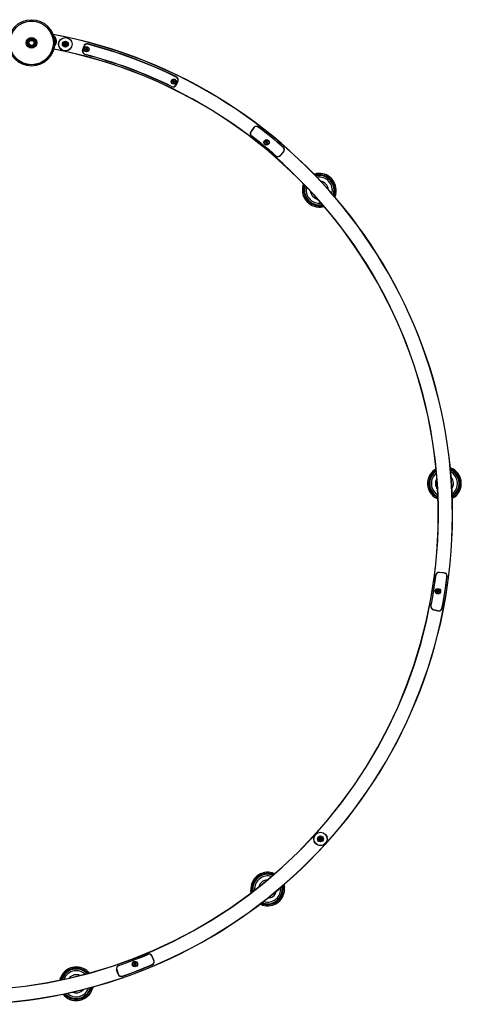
# Model space of a CAD drawing. Header units: millimetres. Extents: x 16 to 183, y 50 to 259.
# Tile 5 of 6: x 71 to 98, y 201 to 259. Entities that reach past the tile are written whole.
import ezdxf

# ---------------------------------------------------------------- set-up
doc = ezdxf.new("R2010")
doc.units = ezdxf.units.MM

msp = doc.modelspace()

# ---------------------------------------------------------------- linework, layer by layer
at = {"color": 7, "linetype": 'Continuous', "lineweight": 25}
for p, q in [((73.41954, 258.08032), (73.41332, 258.08457)), ((72.07973, 257.63814), (71.97538, 257.65273)), ((72.11113, 257.62357), (71.98275, 257.64162)), ((72.15811, 257.55101), (72.15811, 257.49826)), ((72.15811, 257.49826), (72.15811, 257.45101)), ((72.29128, 257.59722), (72.16307, 257.61609)), ((72.32743, 257.8952), (72.31125, 257.89775)), ((73.43478, 257.56007), (73.43931, 257.56332)), ((73.45485, 257.84452), (73.44963, 257.84999)), ((75.19119, 257.31527), (75.25326, 257.55744)), ((75.26779, 257.55372), (75.20572, 257.31155)), ((75.39691, 257.40244), (75.35142, 257.40244)), ((75.35142, 257.40244), (75.35142, 257.36544)), ((75.35142, 257.36544), (75.39691, 257.36544)), ((75.40152, 257.40244), (75.40152, 257.39632)), ((75.40152, 257.37156), (75.40152, 257.36544)), ((75.44492, 257.45894), (75.40792, 257.45894)), ((75.40792, 257.45894), (75.40792, 257.41345)), ((75.41404, 257.40883), (75.40792, 257.40883)), ((75.40792, 257.35905), (75.41404, 257.35905)), ((75.40792, 257.35443), (75.40792, 257.30894)), ((75.40792, 257.30894), (75.44492, 257.30894)), ((75.44492, 257.40883), (75.43879, 257.40883)), ((75.43879, 257.35905), (75.44492, 257.35905)), ((75.44492, 257.41345), (75.44492, 257.45894)), ((75.44492, 257.30894), (75.44492, 257.35443)), ((75.45131, 257.39632), (75.45131, 257.40244)), ((75.45131, 257.36544), (75.45131, 257.37156)), ((75.50142, 257.40244), (75.45592, 257.40244)), ((75.45592, 257.36544), (75.50142, 257.36544)), ((75.50142, 257.36544), (75.50142, 257.40244)), ((80.56634, 255.48662), (80.52084, 255.48662)), ((80.52084, 255.48662), (80.52084, 255.44962)), ((80.52084, 255.44962), (80.56634, 255.44962)), ((80.57095, 255.48662), (80.57095, 255.48049)), ((80.57095, 255.45574), (80.57095, 255.44962)), ((80.61434, 255.54312), (80.57734, 255.54312)), ((80.57734, 255.54312), (80.57734, 255.49762)), ((80.58347, 255.49301), (80.57734, 255.49301)), ((80.57734, 255.44322), (80.58347, 255.44322)), ((80.57734, 255.43861), (80.57734, 255.39312)), ((80.57734, 255.39312), (80.61434, 255.39312)), ((80.61434, 255.49301), (80.60822, 255.49301)), ((80.60822, 255.44322), (80.61434, 255.44322)), ((80.61434, 255.49762), (80.61434, 255.54312)), ((80.61434, 255.39312), (80.61434, 255.43861)), ((80.62074, 255.48049), (80.62074, 255.48662)), ((80.62074, 255.44962), (80.62074, 255.45574)), ((80.67084, 255.48662), (80.62535, 255.48662)), ((80.62535, 255.44962), (80.67084, 255.44962)), ((80.67084, 255.44962), (80.67084, 255.48662)), ((80.71606, 255.26938), (80.8268, 255.49351)), ((80.84025, 255.48687), (80.72951, 255.26274)), ((85.32392, 252.72094), (85.16373, 252.4935)), ((85.34261, 252.72599), (85.17966, 252.5078)), ((86.03992, 251.91877), (86.02142, 251.88673)), ((86.02142, 251.88673), (86.06082, 251.86398)), ((86.07932, 251.89602), (86.03992, 251.91877)), ((86.06485, 251.84894), (86.0421, 251.80955)), ((86.0421, 251.80955), (86.07415, 251.79105)), ((86.06788, 251.86698), (86.06482, 251.86167)), ((86.06716, 251.85294), (86.07246, 251.84988)), ((86.07415, 251.79105), (86.09689, 251.83044)), ((86.08332, 251.89372), (86.08026, 251.88841)), ((86.09735, 251.89299), (86.09205, 251.89606)), ((86.0939, 251.8375), (86.0992, 251.83444)), ((86.1171, 251.93945), (86.09436, 251.90005)), ((86.10793, 251.83678), (86.11099, 251.84208)), ((86.11193, 251.83447), (86.15133, 251.81173)), ((86.14915, 251.92095), (86.1171, 251.93945)), ((86.12409, 251.87756), (86.11879, 251.88062)), ((86.12337, 251.86352), (86.12643, 251.86882)), ((86.1264, 251.88155), (86.14915, 251.92095)), ((86.16983, 251.84377), (86.13043, 251.86652)), ((86.15133, 251.81173), (86.16983, 251.84377)), ((86.66438, 251.05464), (86.65492, 251.06287)), ((86.91068, 251.09141), (87.09806, 251.29703)), ((87.10575, 251.29269), (86.92555, 251.08852)), ((89.22501, 248.25399), (89.33972, 248.26253)), ((96.61311, 226.34626), (96.33604, 226.37127)), ((96.6324, 226.3287), (96.36197, 226.36072)), ((96.2284, 225.2686), (96.18291, 225.2686)), ((96.18291, 225.2686), (96.18291, 225.2316)), ((96.18291, 225.2316), (96.2284, 225.2316)), ((96.23301, 225.2686), (96.23301, 225.26248)), ((96.23301, 225.23772), (96.23301, 225.2316)), ((96.27641, 225.3251), (96.23941, 225.3251)), ((96.23941, 225.3251), (96.23941, 225.27961)), ((96.24553, 225.27499), (96.23941, 225.27499)), ((96.23941, 225.22521), (96.24553, 225.22521)), ((96.23941, 225.22059), (96.23941, 225.1751)), ((96.23941, 225.1751), (96.27641, 225.1751)), ((96.27641, 225.27499), (96.27028, 225.27499)), ((96.27028, 225.22521), (96.27641, 225.22521)), ((96.27641, 225.27961), (96.27641, 225.3251)), ((96.27641, 225.1751), (96.27641, 225.22059)), ((96.2828, 225.26248), (96.2828, 225.2686)), ((96.2828, 225.2316), (96.2828, 225.23772)), ((96.33291, 225.2686), (96.28741, 225.2686)), ((96.28741, 225.2316), (96.33291, 225.2316)), ((96.33291, 225.2316), (96.33291, 225.2686)), ((95.99527, 224.15732), (96.26704, 224.09786)), ((96.2727, 224.08512), (96.00578, 224.13909)), ((78.26817, 203.21593), (78.23613, 203.19743)), ((78.23613, 203.19743), (78.25888, 203.15804)), ((78.29092, 203.17654), (78.26817, 203.21593)), ((78.34535, 203.19525), (78.30596, 203.17251)), ((78.36385, 203.16321), (78.34535, 203.19525)), ((79.41656, 203.3822), (79.29968, 203.63466)), ((79.41657, 203.35281), (79.30908, 203.60302)), ((77.29372, 202.54253), (77.207, 202.80067)), ((77.21196, 202.82279), (77.29635, 202.5577)), ((78.25485, 203.143), (78.21545, 203.12025)), ((78.21545, 203.12025), (78.23395, 203.08821)), ((78.23395, 203.08821), (78.27335, 203.11096)), ((78.25884, 203.14531), (78.26191, 203.14)), ((78.26649, 203.1571), (78.26118, 203.15404)), ((78.27428, 203.11857), (78.27734, 203.11326)), ((78.28608, 203.11092), (78.29138, 203.11399)), ((78.29323, 203.17254), (78.28792, 203.16948)), ((78.28838, 203.10693), (78.31113, 203.06753)), ((78.30502, 203.1649), (78.30196, 203.1702)), ((78.31113, 203.06753), (78.34317, 203.08603)), ((78.31282, 203.12636), (78.31812, 203.12942)), ((78.32046, 203.13816), (78.3174, 203.14346)), ((78.34317, 203.08603), (78.32043, 203.12543)), ((78.32446, 203.14046), (78.36385, 203.16321))]:
    msp.add_line(p, q, dxfattribs=at)
at = {"color": 7, "linetype": 'Continuous', "lineweight": 25, "flags": 128}
for points in [[(73.53058, 257.84935), (73.53109, 257.86557), (73.52352, 257.92814)], [(75.91781, 257.58705), (75.87902, 257.59388), (75.84032, 257.59306)], [(75.67533, 256.99543), (75.70788, 256.9748), (75.74426, 256.96066)], [(80.51343, 255.85148), (80.48503, 255.87719), (80.45144, 255.8974)], [(80.17365, 255.30977), (80.21047, 255.29678), (80.24783, 255.29126)], [(86.54917, 251.15437), (86.46454, 251.22694), (86.34937, 251.32478)], [(89.01161, 249.87773), (89.10048, 249.89524), (89.22501, 249.90415)]]:
    msp.add_lwpolyline(points, dxfattribs=at)
at = {"color": 7, "linetype": 'Continuous', "lineweight": 25}
for centre, radius in [((72.15811, 257.76601), 1.375), ((72.15811, 257.76601), 1.3), ((72.15811, 257.76601), 1.295), ((72.15811, 257.76601), 0.315), ((74.1666, 257.68561), 0.4), ((74.1666, 257.68561), 0.395), ((72.15811, 257.76601), 0.26775), ((72.15811, 257.76601), 0.215), ((72.15807, 257.76602), 0.14999), ((74.1666, 257.68561), 0.175), ((74.1666, 257.68561), 0.125), ((74.1666, 257.68561), 0.1), ((74.1666, 257.68561), 0.095), ((74.1666, 257.68561), 0.055), ((74.1666, 257.68561), 0.05), ((74.1666, 257.68561), 0.0375), ((75.42642, 257.38394), 0.15), ((75.42642, 257.38394), 0.1375), ((80.59584, 255.46812), 0.15), ((80.59584, 255.46812), 0.1375), ((86.09563, 251.86525), 0.1625), ((86.09563, 251.86525), 0.1375), ((96.25791, 225.2501), 0.1625), ((96.25791, 225.2501), 0.1375), ((89.29474, 210.56239), 0.4), ((89.29474, 210.56239), 0.395), ((89.29474, 210.56239), 0.175), ((89.29474, 210.56239), 0.125), ((89.29474, 210.56239), 0.1), ((89.29474, 210.56239), 0.095), ((89.29474, 210.56239), 0.055), ((89.29474, 210.56239), 0.05), ((89.29474, 210.56239), 0.0375), ((78.28965, 203.14173), 0.1625), ((78.28965, 203.14173), 0.1375)]:
    msp.add_circle(centre, radius, dxfattribs=at)
for centre, radius, start, end in [((68.12737, 229.75688), 29, 180, 79.4464277), ((68.12737, 229.75688), 28.99, 180, 79.4342459), ((73.26859, 257.86557), 0.375, 312.4412583, 57.8052594), ((73.26859, 257.86557), 0.35, 317.4040712, 52.8424465), ((75.447, 257.50778), 0.2, 75.2240856, 165.6233627), ((75.447, 257.50778), 0.185, 75.2240856, 165.6233627), ((68.12737, 229.75688), 28.88499, 64.10585, 75.2240856), ((68.12738, 229.75688), 28.89999, 64.0927132, 75.2241136), ((68.12737, 229.75688), 28.16, 180, 79.0338153), ((68.12737, 229.75688), 28.15, 180, 79.0354405), ((75.38492, 257.26561), 0.2, 165.6233627, 255.2205771), ((75.38492, 257.26561), 0.185, 165.6233627, 255.2205771), ((68.12738, 229.75688), 28.25, 64.1072774, 75.2206057), ((68.12737, 229.75688), 28.265, 64.1093585, 75.2205771), ((75.42642, 257.38394), 0.03483, 122.0857062, 147.9142938), ((75.42642, 257.38394), 0.03483, 212.0857062, 237.9142938), ((75.42642, 257.38394), 0.0278, 153.5618766, 206.4381234), ((75.42642, 257.38394), 0.0278, 138.2817896, 153.5618766), ((75.42642, 257.38394), 0.0278, 206.4381234, 221.7182104), ((75.42642, 257.38394), 0.0278, 131.7182104, 138.2817896), ((75.42642, 257.38394), 0.0278, 221.7182104, 228.2817896), ((75.42642, 257.38394), 0.0278, 116.4381234, 131.7182104), ((75.42642, 257.38394), 0.0278, 228.2817896, 243.5618766), ((75.42642, 257.38394), 0.0278, 63.5618766, 116.4381234), ((75.42642, 257.38394), 0.0278, 243.5618766, 296.4381234), ((75.42642, 257.38394), 0.0278, 48.2817896, 63.5618766), ((75.42642, 257.38394), 0.0278, 296.4381234, 311.7182104), ((75.42642, 257.38394), 0.03483, 32.0857062, 57.9142938), ((75.42642, 257.38394), 0.0278, 41.7182104, 48.2817896), ((75.42642, 257.38394), 0.03483, 302.0857062, 327.9142938), ((75.42642, 257.38394), 0.0278, 311.7182104, 318.2817896), ((75.42642, 257.38394), 0.0278, 26.4381234, 41.7182104), ((75.42642, 257.38394), 0.0278, 318.2817896, 333.5618766), ((75.42642, 257.38394), 0.0278, 333.5618766, 26.4381234), ((80.66094, 255.57546), 0.185, 333.7065729, 64.10585), ((80.66094, 255.57554), 0.20004, 333.6850121, 62.1929052), ((80.5502, 255.35133), 0.2, 244.4072874, 333.7065729), ((80.5502, 255.35133), 0.185, 244.1093585, 333.7065729), ((80.59584, 255.46812), 0.03483, 122.0857062, 147.9142938), ((80.59584, 255.46812), 0.03483, 212.0857062, 237.9142938), ((80.59584, 255.46812), 0.0278, 153.5618766, 206.4381234), ((80.59584, 255.46812), 0.0278, 138.2817896, 153.5618766), ((80.59584, 255.46812), 0.0278, 206.4381234, 221.7182104), ((80.59584, 255.46812), 0.0278, 131.7182104, 138.2817896), ((80.59584, 255.46812), 0.0278, 221.7182104, 228.2817896), ((80.59584, 255.46812), 0.0278, 116.4381234, 131.7182104), ((80.59584, 255.46812), 0.0278, 228.2817896, 243.5618766), ((80.59584, 255.46812), 0.0278, 63.5618766, 116.4381234), ((80.59584, 255.46812), 0.0278, 243.5618766, 296.4381234), ((80.59584, 255.46812), 0.0278, 48.2817896, 63.5618766), ((80.59584, 255.46812), 0.0278, 296.4381234, 311.7182104), ((80.59584, 255.46812), 0.03483, 32.0857062, 57.9142938), ((80.59584, 255.46812), 0.0278, 41.7182104, 48.2817896), ((80.59584, 255.46812), 0.03483, 302.0857062, 327.9142938), ((80.59584, 255.46812), 0.0278, 311.7182104, 318.2817896), ((80.59584, 255.46812), 0.0278, 26.4381234, 41.7182104), ((80.59584, 255.46812), 0.0278, 318.2817896, 333.5618766), ((80.59584, 255.46812), 0.0278, 333.5618766, 26.4381234), ((85.48334, 252.60866), 0.195, 54.0646609, 144.8425026), ((85.50285, 252.60632), 0.2, 52.7566749, 143.2479242), ((85.32315, 252.38121), 0.195, 144.8425026, 234.0532245), ((85.33991, 252.38813), 0.2, 143.2479242, 232.7519709), ((74.21605, 237.0637), 18.72572, 48.4464326, 54.0532245), ((68.12678, 229.7501), 28.23892, 49.0234537, 52.7519709), ((74.21605, 237.0637), 19.39389, 48.4349962, 54.0646609), ((68.12678, 229.7501), 28.91123, 49.0191381, 52.7566749), ((86.09563, 251.86525), 0.03483, 182.0857062, 207.9142938), ((86.09563, 251.86525), 0.0278, 176.4381234, 191.7182104), ((86.09563, 251.86525), 0.0278, 123.5618766, 176.4381234), ((86.09563, 251.86525), 0.0278, 191.7182104, 198.2817896), ((86.09563, 251.86525), 0.0278, 198.2817896, 213.5618766), ((86.09563, 251.86525), 0.0278, 213.5618766, 266.4381234), ((86.09563, 251.86525), 0.03483, 92.0857062, 117.9142938), ((86.09563, 251.86525), 0.0278, 108.2817896, 123.5618766), ((86.09563, 251.86525), 0.0278, 101.7182104, 108.2817896), ((86.09563, 251.86525), 0.0278, 86.4381234, 101.7182104), ((86.09563, 251.86525), 0.0278, 266.4381234, 281.7182104), ((86.09563, 251.86525), 0.03483, 272.0857062, 297.9142938), ((86.09563, 251.86525), 0.0278, 33.5618766, 86.4381234), ((86.09563, 251.86525), 0.0278, 281.7182104, 288.2817896), ((86.09563, 251.86525), 0.0278, 288.2817896, 303.5618766), ((86.09563, 251.86525), 0.0278, 303.5618766, 356.4381234), ((86.09563, 251.86525), 0.0278, 18.2817896, 33.5618766), ((86.09563, 251.86525), 0.0278, 11.7182104, 18.2817896), ((86.09563, 251.86525), 0.0278, 356.4381234, 11.7182104), ((86.09563, 251.86525), 0.03483, 2.0857062, 27.9142938), ((86.76655, 251.22276), 0.195, 228.4464326, 317.6571545), ((86.7756, 251.22086), 0.2, 229.0234537, 318.5684493), ((86.95393, 251.42838), 0.195, 317.6571545, 48.4349962), ((86.9558, 251.42503), 0.2, 318.5684493, 49.0191381), ((106.44902, 265.46479), 23.30749, 221.5517141, 221.7653183), ((89.22501, 249.02915), 1, 348.0361743, 99.2803673), ((106.44902, 265.46479), 23.25749, 221.6246064, 221.8472889), ((89.22501, 249.02915), 0.925, 351.0422077, 96.2743338), ((89.22501, 249.02915), 0.875, 340.7064763, 90), ((106.44902, 265.46479), 24.30749, 221.5955054, 221.8046684), ((89.22501, 249.02915), 0.77516, 345.0125316, 99.8096195), ((89.22501, 249.02915), 0.5375, 4.3334184, 80.4887327), ((89.22501, 249.02915), 1, 166.0260062, 281.2905354), ((106.44902, 265.46479), 24.35749, 221.6710624, 221.8886572), ((89.22501, 249.02915), 0.925, 169.2521489, 278.0643926), ((89.22501, 249.02915), 0.875, 162.2399423, 282.5822089), ((89.22501, 249.02915), 0.77516, 166.3121534, 270), ((89.22501, 249.02915), 0.5375, 184.9927065, 259.8294446), ((106.44902, 265.46479), 23.30749, 225.5512232, 225.7648275), ((106.44902, 265.46479), 23.25749, 225.4692527, 225.6919352), ((106.44902, 265.46479), 24.35749, 225.4278844, 225.6454792), ((106.44902, 265.46479), 24.30749, 225.5118732, 225.7210362), ((96.64702, 231.64057), 1, 126.0260062, 241.2905354), ((120.406, 233.15962), 24.35749, 181.6710624, 181.8886572), ((120.406, 233.15962), 24.30749, 181.5955054, 181.8046684), ((96.64702, 231.64057), 0.875, 301.5631776, 65.9944938), ((120.406, 233.15962), 23.30749, 181.5517141, 181.7653183), ((120.406, 233.15962), 23.25749, 181.6246064, 181.8472889), ((96.64702, 231.64057), 1, 308.0361743, 59.2803673), ((96.64702, 231.64057), 0.925, 311.0422077, 56.2743338), ((96.64702, 231.64057), 0.925, 129.2521489, 238.0643926), ((96.64702, 231.64057), 0.875, 124.1137023, 243.4439691), ((96.64702, 231.64057), 0.77516, 128.2775508, 239.2801207), ((96.64702, 231.64057), 0.5375, 147.5500759, 220.0075956), ((96.64702, 231.64057), 0.77516, 305.777847, 61.7798244), ((96.64702, 231.64057), 0.5375, 324.5255131, 43.0321583), ((120.406, 233.15962), 24.35749, 185.4278844, 185.6454792), ((120.406, 233.15962), 24.30749, 185.5118732, 185.7210362), ((120.406, 233.15962), 23.30749, 185.5512232, 185.7648275), ((120.406, 233.15962), 23.25749, 185.4692527, 185.6919352), ((77.4996, 228.13734), 18.72572, 348.4464326, 354.0532245), ((68.12678, 229.7501), 28.23892, 349.0234537, 352.7519709), ((96.31851, 226.17706), 0.195, 84.8425026, 174.0532245), ((96.33845, 226.16211), 0.2, 83.2479242, 172.7519709), ((77.4996, 228.13734), 19.39389, 348.4349962, 354.0646609), ((68.12678, 229.7501), 28.91123, 349.0191381, 352.7566749), ((96.59558, 226.15205), 0.195, 354.0646609, 84.8425026), ((96.60889, 226.13009), 0.2, 352.7566749, 83.2479242), ((96.25791, 225.2501), 0.03483, 122.0857062, 147.9142938), ((96.25791, 225.2501), 0.03483, 212.0857062, 237.9142938), ((96.25791, 225.2501), 0.0278, 153.5618766, 206.4381234), ((96.25791, 225.2501), 0.0278, 138.2817896, 153.5618766), ((96.25791, 225.2501), 0.0278, 206.4381234, 221.7182104), ((96.25791, 225.2501), 0.0278, 131.7182104, 138.2817896), ((96.25791, 225.2501), 0.0278, 221.7182104, 228.2817896), ((96.25791, 225.2501), 0.0278, 116.4381234, 131.7182104), ((96.25791, 225.2501), 0.0278, 228.2817896, 243.5618766), ((96.25791, 225.2501), 0.0278, 63.5618766, 116.4381234), ((96.25791, 225.2501), 0.0278, 243.5618766, 296.4381234), ((96.25791, 225.2501), 0.0278, 48.2817896, 63.5618766), ((96.25791, 225.2501), 0.0278, 296.4381234, 311.7182104), ((96.25791, 225.2501), 0.03483, 32.0857062, 57.9142938), ((96.25791, 225.2501), 0.0278, 41.7182104, 48.2817896), ((96.25791, 225.2501), 0.03483, 302.0857062, 327.9142938), ((96.25791, 225.2501), 0.0278, 311.7182104, 318.2817896), ((96.25791, 225.2501), 0.0278, 26.4381234, 41.7182104), ((96.25791, 225.2501), 0.0278, 318.2817896, 333.5618766), ((96.25791, 225.2501), 0.0278, 333.5618766, 26.4381234), ((96.03695, 224.34782), 0.195, 168.4464326, 257.6571545), ((96.04542, 224.33512), 0.2, 169.0234537, 258.5684493), ((96.30872, 224.28835), 0.195, 257.6571545, 348.4349962), ((96.31233, 224.28115), 0.2, 258.5684493, 349.0191381), ((86.16161, 207.59167), 1, 73.3861743, 184.6303673), ((86.16161, 207.59167), 0.925, 76.3922077, 181.6243338), ((86.16161, 207.59167), 0.875, 68.9615511, 189.3040025), ((71.1764, 226.0914), 23.25749, 310.8192527, 311.0419352), ((71.1764, 226.0914), 23.30749, 310.9012232, 311.1148275), ((86.16161, 207.59167), 0.77516, 125.35, 185.231808), ((86.16161, 207.59167), 0.5375, 91.7141929, 166.5513607), ((86.16161, 207.59167), 0.77516, 73.0337456, 125.35), ((71.1764, 226.0914), 23.25749, 306.9746064, 307.1972889), ((71.1764, 226.0914), 23.30749, 306.9017141, 307.1153183), ((86.16161, 207.59167), 1, 251.3760062, 6.6405354), ((86.16161, 207.59167), 0.925, 254.6021489, 3.4143926), ((86.16161, 207.59167), 0.77516, 251.7343435, 6.53121), ((86.16161, 207.59167), 0.5375, 305.35, 347.2102158), ((86.16161, 207.59167), 0.875, 305.35, 10.8372823), ((71.1764, 226.0914), 24.30749, 310.8618732, 311.0710362), ((71.1764, 226.0914), 24.35749, 310.7778844, 310.9954792), ((71.1764, 226.0914), 24.30749, 306.9455054, 307.1546684), ((86.16161, 207.59167), 0.875, 247.4282713, 305.35), ((71.1764, 226.0914), 24.35749, 307.0210624, 307.2386572), ((86.16161, 207.59167), 0.5375, 271.0553377, 305.35), ((68.12678, 229.7501), 28.23892, 289.0234537, 292.7519709), ((71.41092, 220.83052), 18.72572, 288.4464326, 294.0532245), ((79.12273, 203.55273), 0.195, 24.8425026, 114.0532245), ((79.12532, 203.52408), 0.2, 23.2479242, 112.7519709), ((79.23281, 203.27386), 0.2, 292.7566749, 23.2479242), ((79.2396, 203.30028), 0.195, 294.0646609, 24.8425026), ((74.81397, 201.97523), 1, 47.7861743, 159.0303673), ((74.81397, 201.97523), 0.925, 50.7922077, 156.0243338), ((74.81397, 201.97523), 0.875, 43.3615511, 163.7040025), ((74.81397, 201.97523), 0.77516, 99.75, 159.631808), ((74.81397, 201.97523), 0.77516, 47.4337456, 99.75), ((69.29329, 225.13379), 23.25749, 285.2192527, 285.4419352), ((69.29329, 225.13379), 23.30749, 285.3012232, 285.5148275), ((77.39659, 202.86436), 0.2, 109.0234537, 198.5684493), ((77.39778, 202.88194), 0.195, 108.4464326, 197.6571545), ((68.12737, 229.75688), 28.915, 288.9515165, 292.8099538), ((71.41092, 220.83052), 19.39389, 288.4349962, 294.0646609), ((68.12678, 229.7501), 28.91123, 289.0191381, 292.7566749), ((78.28965, 203.14173), 0.03483, 152.0857062, 177.9142938), ((78.28965, 203.14173), 0.0278, 168.2817896, 183.5618766), ((78.28965, 203.14173), 0.0278, 183.5618766, 236.4381234), ((78.28965, 203.14173), 0.0278, 161.7182104, 168.2817896), ((78.28965, 203.14173), 0.0278, 146.4381234, 161.7182104), ((78.28965, 203.14173), 0.0278, 93.5618766, 146.4381234), ((78.28965, 203.14173), 0.03483, 242.0857062, 267.9142938), ((78.28965, 203.14173), 0.0278, 236.4381234, 251.7182104), ((78.28965, 203.14173), 0.0278, 251.7182104, 258.2817896), ((78.28965, 203.14173), 0.0278, 258.2817896, 273.5618766), ((78.28965, 203.14173), 0.0278, 78.2817896, 93.5618766), ((78.28965, 203.14173), 0.03483, 62.0857062, 87.9142938), ((78.28965, 203.14173), 0.0278, 273.5618766, 326.4381234), ((78.28965, 203.14173), 0.0278, 71.7182104, 78.2817896), ((78.28965, 203.14173), 0.0278, 56.4381234, 71.7182104), ((78.28965, 203.14173), 0.0278, 3.5618766, 56.4381234), ((78.28965, 203.14173), 0.0278, 326.4381234, 341.7182104), ((78.28965, 203.14173), 0.0278, 341.7182104, 348.2817896), ((78.28965, 203.14173), 0.0278, 348.2817896, 3.5618766), ((78.28965, 203.14173), 0.03483, 332.0857062, 357.9142938), ((69.29329, 225.13379), 23.30749, 281.3017141, 281.5153183), ((69.29329, 225.13379), 23.25749, 281.3746064, 281.5972889), ((74.81397, 201.97523), 0.5375, 66.1141929, 140.9513607), ((77.48331, 202.60622), 0.2, 198.5684493, 289.0191381), ((77.48216, 202.61685), 0.195, 197.6571545, 288.4349962), ((74.81397, 201.97523), 1, 225.7760062, 341.0405354), ((74.81397, 201.97523), 0.925, 229.0021489, 337.8143926), ((74.81397, 201.97523), 0.77516, 226.1343435, 340.93121), ((74.81397, 201.97523), 0.5375, 245.4553377, 279.75), ((74.81397, 201.97523), 0.5375, 279.75, 321.6102158), ((74.81397, 201.97523), 0.875, 279.75, 345.2372823), ((69.29329, 225.13379), 24.35749, 285.1778844, 285.3954792), ((69.29329, 225.13379), 24.30749, 285.2618732, 285.4710362), ((69.29329, 225.13379), 24.30749, 281.3455054, 281.5546684), ((69.29329, 225.13379), 24.35749, 281.4210624, 281.6386572), ((74.81397, 201.97523), 0.875, 221.8282713, 279.75)]:
    msp.add_arc(centre, radius, start, end, dxfattribs=at)
for centre, major_axis, start_param, end_param in [((75.42294, 257.38394), (0.0248, 0), 2.61320416, 3.66998115), ((75.42642, 257.38742), (0, 0.0248), 5.75479681, 6.8115738), ((75.42642, 257.38046), (0, 0.0248), 2.61320416, 3.66998115), ((75.42989, 257.38394), (0.0248, 0), 5.75479681, 6.8115738), ((80.59237, 255.46812), (0.0248, 0), 2.61320416, 3.66998115), ((80.59584, 255.47159), (0, 0.0248), 5.75479681, 6.8115738), ((80.59584, 255.46464), (0, 0.0248), 2.61320416, 3.66998115), ((80.59932, 255.46812), (0.0248, 0), 5.75479681, 6.8115738), ((86.09261, 251.86699), (0.02147, -0.0124), 2.61320416, 3.66998115), ((86.09389, 251.86224), (0.0124, 0.02147), 2.61320416, 3.66998115), ((86.09736, 251.86826), (0.0124, 0.02147), 5.75479681, 6.8115738), ((86.09864, 251.86351), (0.02147, -0.0124), 5.75479681, 6.8115738), ((96.25443, 225.2501), (0.0248, 0), 2.61320416, 3.66998115), ((96.25791, 225.25358), (0, 0.0248), 5.75479681, 6.8115738), ((96.25791, 225.24662), (0, 0.0248), 2.61320416, 3.66998115), ((96.26138, 225.2501), (0.0248, 0), 5.75479681, 6.8115738), ((78.28664, 203.13999), (0.02147, 0.0124), 2.61320416, 3.66998115), ((78.28791, 203.14474), (-0.0124, 0.02147), 5.75479681, 6.8115738), ((78.29139, 203.13872), (-0.0124, 0.02147), 2.61320416, 3.66998115), ((78.29266, 203.14347), (0.02147, 0.0124), 5.75479681, 6.8115738)]:
    msp.add_ellipse(centre, major_axis=major_axis, ratio=0.99011591, start_param=start_param, end_param=end_param, dxfattribs=at)
for points, knots in [([(71.96831, 257.67171), (71.97986, 257.67001), (72.00572, 257.66619), (72.03628, 257.66148), (72.05281, 257.65879), (72.05663, 257.65816)], [0, 0, 0, 0, 0.38274876, 0.85718525, 1, 1, 1, 1]), ([(71.98311, 257.64858), (71.98343, 257.64852), (72.0055, 257.64447), (72.04369, 257.63768), (72.08961, 257.63008), (72.10479, 257.62756)], [0, 0, 0, 0, 0.00988947, 0.67264605, 1, 1, 1, 1]), ([(72.34375, 257.86571), (72.34115, 257.86932), (72.33146, 257.88279), (72.31643, 257.89436), (72.30098, 257.90532), (72.28775, 257.91212), (72.27114, 257.91943), (72.2547, 257.92495), (72.2406, 257.92888), (72.2277, 257.93198), (72.21801, 257.93408), (72.20592, 257.93658), (72.19244, 257.9392), (72.17716, 257.94204), (72.16003, 257.9451), (72.13272, 257.94978), (72.103, 257.95467), (72.07842, 257.95845), (72.07129, 257.95954)], [0, 0, 0, 0, 0.01331757, 0.04976271, 0.09352679, 0.14195278, 0.20433835, 0.26097583, 0.31152222, 0.35569961, 0.41296697, 0.4722299, 0.53551322, 0.60290653, 0.6744967, 0.7499366, 0.92746386, 1, 1, 1, 1]), ([(72.18375, 257.91745), (72.18367, 257.91748), (72.18347, 257.91755), (72.18174, 257.91746), (72.17883, 257.9173), (72.17494, 257.91708), (72.17052, 257.91685), (72.16595, 257.91661), (72.16121, 257.91637), (72.15662, 257.91613), (72.15246, 257.91592), (72.15015, 257.9158), (72.14913, 257.91574)], [0, 0, 0, 0, 0.07994191, 0.18636267, 0.30628094, 0.43604027, 0.54188797, 0.64814891, 0.75143699, 0.84775849, 0.93243501, 1, 1, 1, 1]), ([(72.1671, 257.61628), (72.16912, 257.6164), (72.17369, 257.61666), (72.18108, 257.61711), (72.18935, 257.61764), (72.19803, 257.61825), (72.20669, 257.61892), (72.21499, 257.61966), (72.22362, 257.62056), (72.23227, 257.62164), (72.24215, 257.62318), (72.25362, 257.62554), (72.26705, 257.62915), (72.28326, 257.63513), (72.30004, 257.64356), (72.32378, 257.65922), (72.35825, 257.69674), (72.3678, 257.73225), (72.37191, 257.74755)], [0, 0, 0, 0, 0.04615766, 0.10434262, 0.17013264, 0.23981678, 0.31028844, 0.3790005, 0.44388598, 0.52384005, 0.59518071, 0.66301518, 0.72653371, 0.79559074, 0.85664387, 0.91104454, 0.9616626, 1, 1, 1, 1]), ([(72.1711, 257.61651), (72.18619, 257.61395), (72.22118, 257.608), (72.26577, 257.60126), (72.29114, 257.59742)], [0, 0, 0, 0, 0.43118512, 1, 1, 1, 1]), ([(75.39691, 257.40244), (75.39871, 257.40244), (75.4015, 257.40244), (75.40458, 257.40244), (75.40567, 257.40244)], [0, 0, 0, 0, 0.6453603, 1, 1, 1, 1]), ([(75.40567, 257.36544), (75.40409, 257.36544), (75.40104, 257.36544), (75.39826, 257.36544), (75.39691, 257.36544)], [0, 0, 0, 0, 0.51509605, 1, 1, 1, 1]), ([(75.40792, 257.40469), (75.40792, 257.40626), (75.40792, 257.40931), (75.40792, 257.4121), (75.40792, 257.41345)], [0, 0, 0, 0, 0.51509605, 1, 1, 1, 1]), ([(75.40792, 257.35443), (75.40792, 257.35623), (75.40792, 257.35902), (75.40792, 257.3621), (75.40792, 257.36319)], [0, 0, 0, 0, 0.6453603, 1, 1, 1, 1]), ([(75.44492, 257.41345), (75.44492, 257.41165), (75.44492, 257.40886), (75.44492, 257.40578), (75.44492, 257.40469)], [0, 0, 0, 0, 0.6453603, 1, 1, 1, 1]), ([(75.44492, 257.36319), (75.44492, 257.36162), (75.44492, 257.35857), (75.44492, 257.35578), (75.44492, 257.35443)], [0, 0, 0, 0, 0.51509605, 1, 1, 1, 1]), ([(75.44717, 257.40244), (75.44874, 257.40244), (75.45179, 257.40244), (75.45457, 257.40244), (75.45592, 257.40244)], [0, 0, 0, 0, 0.51509605, 1, 1, 1, 1]), ([(75.45592, 257.36544), (75.45412, 257.36544), (75.45133, 257.36544), (75.44826, 257.36544), (75.44717, 257.36544)], [0, 0, 0, 0, 0.6453603, 1, 1, 1, 1]), ([(80.56634, 255.48662), (80.56814, 255.48662), (80.57093, 255.48662), (80.574, 255.48662), (80.57509, 255.48662)], [0, 0, 0, 0, 0.6453603, 1, 1, 1, 1]), ([(80.57509, 255.44962), (80.57352, 255.44962), (80.57047, 255.44962), (80.56769, 255.44962), (80.56634, 255.44962)], [0, 0, 0, 0, 0.51509605, 1, 1, 1, 1]), ([(80.57734, 255.48887), (80.57734, 255.49044), (80.57734, 255.49349), (80.57734, 255.49627), (80.57734, 255.49762)], [0, 0, 0, 0, 0.51509605, 1, 1, 1, 1]), ([(80.57734, 255.43861), (80.57734, 255.44041), (80.57734, 255.4432), (80.57734, 255.44628), (80.57734, 255.44737)], [0, 0, 0, 0, 0.6453603, 1, 1, 1, 1]), ([(80.61434, 255.49762), (80.61434, 255.49582), (80.61434, 255.49303), (80.61434, 255.48996), (80.61434, 255.48887)], [0, 0, 0, 0, 0.6453603, 1, 1, 1, 1]), ([(80.61434, 255.44737), (80.61434, 255.44579), (80.61434, 255.44274), (80.61434, 255.43996), (80.61434, 255.43861)], [0, 0, 0, 0, 0.51509605, 1, 1, 1, 1]), ([(80.61659, 255.48662), (80.61817, 255.48662), (80.62122, 255.48662), (80.624, 255.48662), (80.62535, 255.48662)], [0, 0, 0, 0, 0.51509605, 1, 1, 1, 1]), ([(80.62535, 255.44962), (80.62355, 255.44962), (80.62076, 255.44962), (80.61768, 255.44962), (80.61659, 255.44962)], [0, 0, 0, 0, 0.6453603, 1, 1, 1, 1]), ([(86.0684, 251.8596), (86.06704, 251.86039), (86.0644, 251.86191), (86.06199, 251.86331), (86.06082, 251.86398)], [0, 0, 0, 0, 0.51509605, 1, 1, 1, 1]), ([(86.06485, 251.84894), (86.06575, 251.8505), (86.06715, 251.85292), (86.06868, 251.85558), (86.06923, 251.85653)], [0, 0, 0, 0, 0.6453603, 1, 1, 1, 1]), ([(86.07932, 251.89602), (86.08088, 251.89512), (86.0833, 251.89373), (86.08596, 251.89219), (86.0869, 251.89164)], [0, 0, 0, 0, 0.6453603, 1, 1, 1, 1]), ([(86.08998, 251.89247), (86.09077, 251.89383), (86.09229, 251.89647), (86.09368, 251.89888), (86.09436, 251.90005)], [0, 0, 0, 0, 0.51509605, 1, 1, 1, 1]), ([(86.10127, 251.83803), (86.10049, 251.83667), (86.09896, 251.83402), (86.09757, 251.83161), (86.09689, 251.83044)], [0, 0, 0, 0, 0.51509605, 1, 1, 1, 1]), ([(86.11193, 251.83447), (86.11037, 251.83537), (86.10795, 251.83677), (86.10529, 251.83831), (86.10435, 251.83885)], [0, 0, 0, 0, 0.6453603, 1, 1, 1, 1]), ([(86.1264, 251.88155), (86.1255, 251.87999), (86.1241, 251.87758), (86.12257, 251.87491), (86.12202, 251.87397)], [0, 0, 0, 0, 0.6453603, 1, 1, 1, 1]), ([(86.12285, 251.87089), (86.12421, 251.87011), (86.12685, 251.86858), (86.12926, 251.86719), (86.13043, 251.86652)], [0, 0, 0, 0, 0.51509605, 1, 1, 1, 1]), ([(88.90521, 249.97618), (88.90769, 249.97717), (88.94859, 249.9934), (88.99281, 250.00121), (89.00254, 250.00388), (89.00668, 250.00503)], [0, 0, 0, 0, 0.03579622, 0.58895818, 1, 1, 1, 1]), ([(89.06444, 249.94011), (89.05865, 249.9388), (89.0471, 249.93619), (89.0008, 249.92943), (88.9652, 249.91664), (88.96304, 249.91586)], [0, 0, 0, 0, 0.48531165, 0.96880445, 1, 1, 1, 1]), ([(89.00668, 250.00503), (89.00719, 250.00514), (89.00821, 250.00537), (89.01605, 250.00709), (89.02785, 250.00955), (89.04416, 250.01274), (89.05688, 250.0149), (89.06374, 250.01606)], [0, 0, 0, 0, 0.179358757, 0.358405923, 0.545602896, 0.754942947, 1, 1, 1, 1]), ([(89.12391, 249.94861), (89.11546, 249.94761), (89.10037, 249.94582), (89.08211, 249.94308), (89.07015, 249.94111), (89.06497, 249.9402), (89.06456, 249.94013), (89.06444, 249.94011)], [0, 0, 0, 0, 0.293957, 0.52437877, 0.71999711, 0.91649747, 1, 1, 1, 1]), ([(88.2546, 249.27063), (88.25672, 249.27889), (88.26049, 249.29355), (88.26579, 249.31194), (88.26936, 249.3237), (88.27058, 249.32761), (88.27064, 249.3278), (88.27065, 249.32783)], [0, 0, 0, 0, 0.29635287, 0.52599402, 0.75694403, 0.95451346, 1, 1, 1, 1]), ([(88.27065, 249.32783), (88.27143, 249.33144), (88.2726, 249.33689), (88.28694, 249.3741), (88.29177, 249.38665)], [0, 0, 0, 0, 0.66289325, 1, 1, 1, 1]), ([(88.34965, 249.32732), (88.34805, 249.32283), (88.34073, 249.30235), (88.33259, 249.27231), (88.33075, 249.26553), (88.32968, 249.26158)], [0, 0, 0, 0, 0.10476669, 0.47758178, 1, 1, 1, 1]), ([(88.32968, 249.26158), (88.32955, 249.26108), (88.32929, 249.26008), (88.32736, 249.25249), (88.32456, 249.24099), (88.32088, 249.22483), (88.318, 249.2109), (88.31645, 249.20279), (88.31623, 249.20165)], [0, 0, 0, 0, 0.167770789, 0.335147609, 0.512240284, 0.717303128, 0.960146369, 1, 1, 1, 1]), ([(90.08348, 248.68922), (90.08908, 248.70225), (90.11181, 248.75511), (90.12376, 248.81175), (90.12634, 248.82179), (90.12745, 248.82611)], [0, 0, 0, 0, 0.157238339, 0.637908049, 1, 1, 1, 1]), ([(90.12745, 248.82611), (90.12756, 248.82661), (90.12779, 248.82762), (90.12949, 248.83535), (90.13193, 248.84702), (90.13522, 248.86392), (90.13746, 248.87748), (90.13872, 248.88512)], [0, 0, 0, 0, 0.1724241, 0.34448916, 0.52563933, 0.7324025, 1, 1, 1, 1]), ([(90.18959, 248.76538), (90.18799, 248.75998), (90.1848, 248.74921), (90.16878, 248.6915), (90.14569, 248.64183), (90.13835, 248.62605)], [0, 0, 0, 0, 0.40627455, 0.81129106, 1, 1, 1, 1]), ([(90.20329, 248.82185), (90.20145, 248.8135), (90.19799, 248.79777), (90.19327, 248.77906), (90.19016, 248.76746), (90.18978, 248.76604), (90.18959, 248.76538)], [0, 0, 0, 0, 0.30082576, 0.56636042, 0.79457335, 1, 1, 1, 1]), ([(89.35477, 248.1133), (89.36318, 248.11456), (89.37836, 248.11683), (89.39689, 248.12022), (89.4092, 248.12266), (89.41468, 248.1238), (89.41513, 248.1239), (89.41526, 248.12393)], [0, 0, 0, 0, 0.28981451, 0.52343065, 0.71779862, 0.91318214, 1, 1, 1, 1]), ([(89.41526, 248.12393), (89.41701, 248.12373), (89.41887, 248.12351), (89.44348, 248.13043), (89.44492, 248.13083)], [0, 0, 0, 0, 0.94125336, 1, 1, 1, 1]), ([(89.47868, 248.06186), (89.47818, 248.06173), (89.47717, 248.06146), (89.46948, 248.05948), (89.45786, 248.05661), (89.44129, 248.05274), (89.42811, 248.05001), (89.42079, 248.0485)], [0, 0, 0, 0, 0.174592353, 0.348834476, 0.532022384, 0.740001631, 1, 1, 1, 1]), ([(89.50047, 248.06791), (89.49889, 248.06744), (89.48215, 248.06241), (89.48033, 248.06212), (89.47868, 248.06186)], [0, 0, 0, 0, 0.09401808, 1, 1, 1, 1]), ([(96.05887, 232.44932), (96.0658, 232.45429), (96.07811, 232.4631), (96.094, 232.47378), (96.10428, 232.48049), (96.10774, 232.4827), (96.1079, 232.4828), (96.10793, 232.48282)], [0, 0, 0, 0, 0.29635287, 0.52599402, 0.75694403, 0.95451346, 1, 1, 1, 1]), ([(96.11057, 232.39412), (96.11015, 232.39383), (96.10931, 232.39323), (96.10294, 232.38866), (96.0934, 232.38165), (96.0802, 232.37163), (96.06904, 232.36281), (96.06264, 232.3576), (96.06174, 232.35686)], [0, 0, 0, 0, 0.167770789, 0.335147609, 0.512240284, 0.717303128, 0.960146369, 1, 1, 1, 1]), ([(96.10793, 232.48282), (96.10963, 232.48446), (96.11164, 232.48639), (96.13762, 232.50079), (96.14168, 232.50304)], [0, 0, 0, 0, 0.84374323, 1, 1, 1, 1]), ([(96.14797, 232.41924), (96.14005, 232.41409), (96.11685, 232.39899), (96.11306, 232.39606), (96.11057, 232.39412)], [0, 0, 0, 0, 0.3411913, 1, 1, 1, 1]), ([(96.98729, 232.57946), (96.99796, 232.57599), (97.0487, 232.55948), (97.09451, 232.53445), (97.1033, 232.53026), (97.10706, 232.52847)], [0, 0, 0, 0, 0.13247064, 0.63017066, 1, 1, 1, 1]), ([(97.10957, 232.44162), (97.10451, 232.44433), (97.09442, 232.44975), (97.04773, 232.47711), (97.00364, 232.49303), (96.99364, 232.49664)], [0, 0, 0, 0, 0.43701535, 0.87239285, 1, 1, 1, 1]), ([(97.10706, 232.52847), (97.10752, 232.52823), (97.10845, 232.52775), (97.11556, 232.52404), (97.12618, 232.51833), (97.14073, 232.51029), (97.15186, 232.50377), (97.15786, 232.50025)], [0, 0, 0, 0, 0.179358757, 0.358405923, 0.545602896, 0.754942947, 1, 1, 1, 1]), ([(97.1606, 232.4099), (97.15347, 232.41457), (97.14077, 232.4229), (97.12501, 232.43254), (97.11459, 232.43871), (97.11004, 232.44135), (97.10968, 232.44155), (97.10957, 232.44162)], [0, 0, 0, 0, 0.293956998, 0.52437877, 0.719997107, 0.916497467, 1, 1, 1, 1]), ([(96.15773, 230.85558), (96.16498, 230.85114), (96.17807, 230.84313), (96.19444, 230.83381), (96.20544, 230.82776), (96.21037, 230.82512), (96.21078, 230.8249), (96.2109, 230.82484)], [0, 0, 0, 0, 0.289814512, 0.523430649, 0.717798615, 0.913182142, 1, 1, 1, 1]), ([(96.21958, 230.73653), (96.21911, 230.73675), (96.21818, 230.73719), (96.21101, 230.74061), (96.20026, 230.74589), (96.18508, 230.75357), (96.17323, 230.75996), (96.16665, 230.76351)], [0, 0, 0, 0, 0.17459235, 0.34883448, 0.53202238, 0.74000163, 1, 1, 1, 1]), ([(96.2109, 230.82484), (96.21316, 230.82312), (96.21601, 230.82095), (96.24509, 230.80787), (96.2512, 230.80512)], [0, 0, 0, 0, 0.78992354, 1, 1, 1, 1]), ([(96.25329, 230.72149), (96.24692, 230.72423), (96.22514, 230.73359), (96.22188, 230.73531), (96.21958, 230.73653)], [0, 0, 0, 0, 0.292522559, 1, 1, 1, 1]), ([(97.09995, 230.8355), (97.10776, 230.83946), (97.15387, 230.86287), (97.1955, 230.89629), (97.20411, 230.90235), (97.20782, 230.90496)], [0, 0, 0, 0, 0.10417363, 0.61510884, 1, 1, 1, 1]), ([(97.21639, 230.81849), (97.21159, 230.81537), (97.20203, 230.80914), (97.15684, 230.77748), (97.11279, 230.75673), (97.10224, 230.75176)], [0, 0, 0, 0, 0.43274292, 0.86414582, 1, 1, 1, 1]), ([(97.20782, 230.90496), (97.20823, 230.90527), (97.20905, 230.9059), (97.21532, 230.91072), (97.22469, 230.9181), (97.23808, 230.92893), (97.24851, 230.93787), (97.25439, 230.94291)], [0, 0, 0, 0, 0.1724241, 0.34448916, 0.52563933, 0.7324025, 1, 1, 1, 1]), ([(97.26318, 230.85295), (97.2564, 230.84773), (97.24363, 230.8379), (97.228, 230.82661), (97.21816, 230.81971), (97.21696, 230.81888), (97.21639, 230.81849)], [0, 0, 0, 0, 0.30082576, 0.56636042, 0.79457335, 1, 1, 1, 1]), ([(96.2284, 225.2686), (96.2302, 225.2686), (96.23299, 225.2686), (96.23607, 225.2686), (96.23716, 225.2686)], [0, 0, 0, 0, 0.6453603, 1, 1, 1, 1]), ([(96.23716, 225.2316), (96.23558, 225.2316), (96.23253, 225.2316), (96.22975, 225.2316), (96.2284, 225.2316)], [0, 0, 0, 0, 0.51509605, 1, 1, 1, 1]), ([(96.23941, 225.27085), (96.23941, 225.27242), (96.23941, 225.27547), (96.23941, 225.27826), (96.23941, 225.27961)], [0, 0, 0, 0, 0.51509605, 1, 1, 1, 1]), ([(96.23941, 225.22059), (96.23941, 225.22239), (96.23941, 225.22518), (96.23941, 225.22826), (96.23941, 225.22935)], [0, 0, 0, 0, 0.6453603, 1, 1, 1, 1]), ([(96.27641, 225.27961), (96.27641, 225.27781), (96.27641, 225.27501), (96.27641, 225.27194), (96.27641, 225.27085)], [0, 0, 0, 0, 0.6453603, 1, 1, 1, 1]), ([(96.27641, 225.22935), (96.27641, 225.22778), (96.27641, 225.22473), (96.27641, 225.22194), (96.27641, 225.22059)], [0, 0, 0, 0, 0.51509605, 1, 1, 1, 1]), ([(96.27866, 225.2686), (96.28023, 225.2686), (96.28328, 225.2686), (96.28606, 225.2686), (96.28741, 225.2686)], [0, 0, 0, 0, 0.51509605, 1, 1, 1, 1]), ([(96.28741, 225.2316), (96.28561, 225.2316), (96.28282, 225.2316), (96.27975, 225.2316), (96.27866, 225.2316)], [0, 0, 0, 0, 0.6453603, 1, 1, 1, 1]), ([(86.43715, 208.47468), (86.43665, 208.47484), (86.43567, 208.47514), (86.4281, 208.47747), (86.41667, 208.48084), (86.40009, 208.4855), (86.38676, 208.48883), (86.37924, 208.4907)], [0, 0, 0, 0, 0.1724241, 0.34448916, 0.52563933, 0.7324025, 1, 1, 1, 1]), ([(86.51142, 208.44717), (86.4902, 208.45547), (86.44659, 208.47253), (86.44035, 208.47395), (86.43715, 208.47468)], [0, 0, 0, 0, 0.48666533, 1, 1, 1, 1]), ([(86.44753, 208.54992), (86.45571, 208.54741), (86.47111, 208.54269), (86.48937, 208.53647), (86.50069, 208.53244), (86.50207, 208.53193), (86.50272, 208.5317)], [0, 0, 0, 0, 0.30082576, 0.56636042, 0.79457335, 1, 1, 1, 1]), ([(86.50272, 208.5317), (86.50687, 208.53049), (86.51407, 208.52841), (86.55752, 208.50933), (86.57588, 208.50127)], [0, 0, 0, 0, 0.57727164, 1, 1, 1, 1]), ([(87.12545, 207.85789), (87.12927, 207.84335), (87.13734, 207.81262), (87.1446, 207.77567), (87.14567, 207.76961), (87.14629, 207.76609)], [0, 0, 0, 0, 0.274029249, 0.579216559, 1, 1, 1, 1]), ([(85.17125, 207.45318), (85.17118, 207.4537), (85.17103, 207.45473), (85.16995, 207.46268), (85.16846, 207.47465), (85.1666, 207.49116), (85.16548, 207.50401), (85.16488, 207.51094)], [0, 0, 0, 0, 0.179358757, 0.358405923, 0.545602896, 0.754942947, 1, 1, 1, 1]), ([(85.18591, 207.37512), (85.18119, 207.3983), (85.17193, 207.44385), (85.17147, 207.45011), (85.17125, 207.45318)], [0, 0, 0, 0, 0.50862859, 1, 1, 1, 1]), ([(85.23699, 207.56545), (85.2373, 207.55694), (85.23785, 207.54175), (85.23911, 207.52333), (85.2401, 207.51126), (85.24059, 207.50602), (85.24063, 207.50561), (85.24064, 207.50548)], [0, 0, 0, 0, 0.293957, 0.52437877, 0.71999711, 0.91649747, 1, 1, 1, 1]), ([(85.24064, 207.50548), (85.24076, 207.50102), (85.24098, 207.49313), (85.2488, 207.44584), (85.25219, 207.42534)], [0, 0, 0, 0, 0.56632564, 1, 1, 1, 1]), ([(87.07928, 207.70791), (87.07822, 207.71379), (87.07611, 207.72552), (87.07216, 207.76974), (87.06214, 207.80301), (87.06213, 207.80304)], [0, 0, 0, 0, 0.50081215, 0.99956941, 1, 1, 1, 1]), ([(87.08497, 207.64676), (87.0844, 207.65524), (87.08336, 207.67056), (87.08148, 207.6893), (87.08006, 207.70177), (87.07936, 207.70732), (87.0793, 207.70778), (87.07928, 207.70791)], [0, 0, 0, 0, 0.28981451, 0.52343065, 0.71779862, 0.91318214, 1, 1, 1, 1]), ([(87.14629, 207.76609), (87.14638, 207.76558), (87.14656, 207.76456), (87.14791, 207.75673), (87.14983, 207.74492), (87.15235, 207.72809), (87.15399, 207.71473), (87.15491, 207.70731)], [0, 0, 0, 0, 0.174592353, 0.348834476, 0.532022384, 0.740001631, 1, 1, 1, 1]), ([(85.78655, 206.66467), (85.78219, 206.66616), (85.77413, 206.66892), (85.72857, 206.69091), (85.70766, 206.70101)], [0, 0, 0, 0, 0.54091972, 1, 1, 1, 1]), ([(85.77325, 206.75241), (85.78469, 206.74719), (85.81189, 206.73479), (85.84727, 206.72166), (85.85365, 206.71944), (85.85737, 206.71814)], [0, 0, 0, 0, 0.23220864, 0.55195122, 1, 1, 1, 1]), ([(85.85737, 206.71814), (85.85785, 206.71797), (85.85882, 206.71763), (85.86623, 206.71508), (85.87747, 206.71136), (85.89328, 206.70638), (85.90694, 206.70238), (85.91489, 206.70018), (85.91601, 206.69987)], [0, 0, 0, 0, 0.16777079, 0.33514761, 0.51224028, 0.71730313, 0.96014637, 1, 1, 1, 1]), ([(85.84226, 206.64404), (85.8342, 206.64682), (85.81989, 206.65176), (85.80199, 206.65854), (85.79056, 206.66305), (85.78676, 206.66458), (85.78658, 206.66466), (85.78655, 206.66467)], [0, 0, 0, 0, 0.29635287, 0.52599402, 0.75694403, 0.95451346, 1, 1, 1, 1]), ([(75.44399, 202.65251), (75.44361, 202.65286), (75.44285, 202.65357), (75.43704, 202.65893), (75.42818, 202.66692), (75.41524, 202.67827), (75.40466, 202.68704), (75.39869, 202.69198)], [0, 0, 0, 0, 0.172424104, 0.34448916, 0.525639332, 0.732402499, 1, 1, 1, 1]), ([(75.49973, 202.59491), (75.48391, 202.61186), (75.45167, 202.6464), (75.44658, 202.65045), (75.44399, 202.65251)], [0, 0, 0, 0, 0.49064969, 1, 1, 1, 1]), ([(75.48587, 202.71588), (75.49216, 202.71008), (75.50401, 202.69916), (75.51778, 202.68566), (75.52625, 202.67714), (75.52727, 202.67609), (75.52776, 202.67559)], [0, 0, 0, 0, 0.30082576, 0.56636042, 0.79457335, 1, 1, 1, 1]), ([(75.52776, 202.67559), (75.53101, 202.67268), (75.53669, 202.66759), (75.56795, 202.63124), (75.58132, 202.61569)], [0, 0, 0, 0, 0.57219321, 1, 1, 1, 1]), ([(78.25485, 203.143), (78.25641, 203.1439), (78.25882, 203.1453), (78.26149, 203.14683), (78.26243, 203.14738)], [0, 0, 0, 0, 0.6453603, 1, 1, 1, 1]), ([(78.26326, 203.15045), (78.26247, 203.15181), (78.26094, 203.15446), (78.25955, 203.15687), (78.25888, 203.15804)], [0, 0, 0, 0, 0.51509605, 1, 1, 1, 1]), ([(78.28093, 203.11534), (78.27957, 203.11455), (78.27693, 203.11302), (78.27452, 203.11163), (78.27335, 203.11096)], [0, 0, 0, 0, 0.51509605, 1, 1, 1, 1]), ([(78.28838, 203.10693), (78.28748, 203.10849), (78.28609, 203.1109), (78.28455, 203.11357), (78.28401, 203.11451)], [0, 0, 0, 0, 0.6453603, 1, 1, 1, 1]), ([(78.29092, 203.17654), (78.29182, 203.17498), (78.29322, 203.17256), (78.29475, 203.1699), (78.2953, 203.16895)], [0, 0, 0, 0, 0.6453603, 1, 1, 1, 1]), ([(78.29837, 203.16813), (78.29973, 203.16891), (78.30238, 203.17044), (78.30479, 203.17183), (78.30596, 203.17251)], [0, 0, 0, 0, 0.51509605, 1, 1, 1, 1]), ([(78.31605, 203.13301), (78.31683, 203.13165), (78.31836, 203.12901), (78.31975, 203.1266), (78.32043, 203.12543)], [0, 0, 0, 0, 0.51509605, 1, 1, 1, 1]), ([(78.32446, 203.14046), (78.3229, 203.13956), (78.32048, 203.13817), (78.31782, 203.13663), (78.31687, 203.13609)], [0, 0, 0, 0, 0.6453603, 1, 1, 1, 1]), ([(73.84041, 202.2013), (73.8462, 202.22433), (73.85756, 202.26953), (73.85986, 202.27539), (73.86098, 202.27826)], [0, 0, 0, 0, 0.50964078, 1, 1, 1, 1]), ([(73.86098, 202.27826), (73.86114, 202.27876), (73.86146, 202.27975), (73.86392, 202.28739), (73.86774, 202.29883), (73.8732, 202.31452), (73.87775, 202.3266), (73.8802, 202.33311)], [0, 0, 0, 0, 0.17935876, 0.35840592, 0.5456029, 0.75494295, 1, 1, 1, 1]), ([(73.94616, 202.29545), (73.94434, 202.29135), (73.94111, 202.2841), (73.92768, 202.23789), (73.92182, 202.21776)], [0, 0, 0, 0, 0.56436547, 1, 1, 1, 1]), ([(73.96878, 202.35111), (73.96538, 202.3433), (73.95932, 202.32936), (73.95249, 202.3122), (73.94817, 202.30089), (73.94635, 202.29595), (73.9462, 202.29556), (73.94616, 202.29545)], [0, 0, 0, 0, 0.293957, 0.52437877, 0.71999711, 0.91649747, 1, 1, 1, 1]), ([(75.67048, 201.62595), (75.67363, 201.63384), (75.67931, 201.6481), (75.68572, 201.66582), (75.68982, 201.67768), (75.69159, 201.68299), (75.69173, 201.68342), (75.69178, 201.68356)], [0, 0, 0, 0, 0.28981451, 0.52343065, 0.71779862, 0.91318214, 1, 1, 1, 1]), ([(75.69178, 201.68356), (75.69356, 201.68816), (75.69711, 201.69732), (75.71057, 201.74994), (75.71725, 201.77609)], [0, 0, 0, 0, 0.50313667, 1, 1, 1, 1]), ([(75.77734, 201.70707), (75.7772, 201.70657), (75.77692, 201.70557), (75.77477, 201.69792), (75.77139, 201.68644), (75.76639, 201.67018), (75.7621, 201.65742), (75.75972, 201.65033)], [0, 0, 0, 0, 0.17459235, 0.34883448, 0.53202238, 0.74000163, 1, 1, 1, 1]), ([(75.79817, 201.79863), (75.79535, 201.78395), (75.78937, 201.75284), (75.77996, 201.71644), (75.7783, 201.71051), (75.77734, 201.70707)], [0, 0, 0, 0, 0.27294848, 0.57859013, 1, 1, 1, 1]), ([(74.07518, 201.3013), (74.07193, 201.30447), (74.06604, 201.31022), (74.03509, 201.34894), (74.02119, 201.36635)], [0, 0, 0, 0, 0.55055722, 1, 1, 1, 1]), ([(74.1165, 201.25861), (74.11043, 201.26461), (74.09967, 201.27525), (74.08645, 201.28909), (74.07809, 201.2981), (74.07533, 201.30113), (74.0752, 201.30127), (74.07518, 201.3013)], [0, 0, 0, 0, 0.29635287, 0.52599402, 0.75694403, 0.95451346, 1, 1, 1, 1]), ([(74.10233, 201.38471), (74.10996, 201.37558), (74.12869, 201.35319), (74.15455, 201.32648), (74.15935, 201.3217), (74.16215, 201.31891)], [0, 0, 0, 0, 0.22264158, 0.54636831, 1, 1, 1, 1]), ([(74.16215, 201.31891), (74.16251, 201.31855), (74.16324, 201.31783), (74.16882, 201.31233), (74.17735, 201.30411), (74.18945, 201.29279), (74.20004, 201.28329), (74.20626, 201.27787), (74.20714, 201.2771)], [0, 0, 0, 0, 0.16777079, 0.33514761, 0.51224028, 0.71730313, 0.96014637, 1, 1, 1, 1])]:
    msp.add_open_spline(points, degree=3, knots=knots, dxfattribs=at)

doc.saveas('drawing.dxf')
